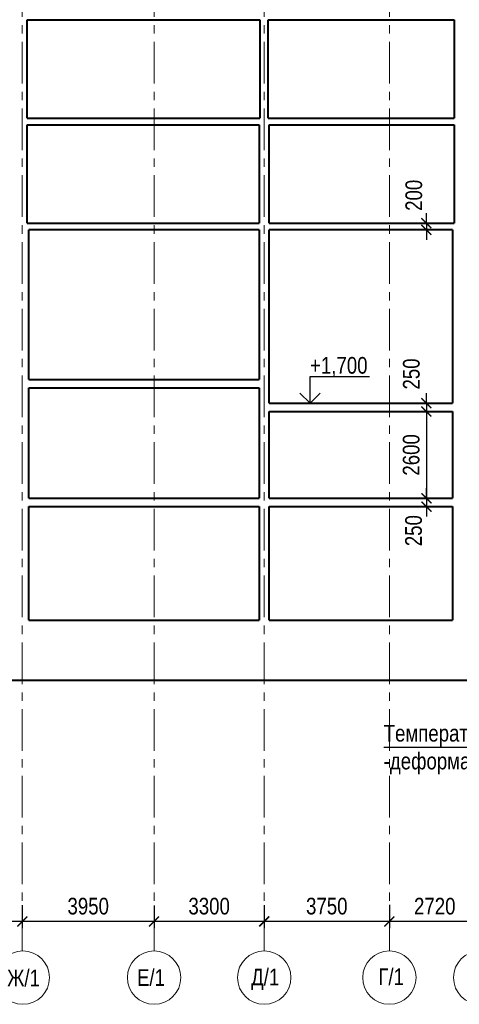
# Model space of a CAD drawing. Header units: millimetres. Extents: x 12039 to 98410, y -32246 to 145954.
# Tile 6 of 17: x 58593 to 71766, y -8960 to 20554. Entities that reach past the tile are written whole.
import ezdxf

# ---------------------------------------------------------------- set-up
doc = ezdxf.new("R2010")
doc.units = ezdxf.units.MM
doc.linetypes.add('CENTER', pattern=[2, 1.25, -0.25, 0.25, -0.25])
for name, color, linetype, lineweight in [('СК-040-С(тены)', 12, 'Continuous', 40), ('СК-050-П(литы перекрытия)', 5, 'Continuous', 40), ('СК-100-О(си)', 7, 'CENTER', 15), ('СК-110-О-РАЗМЕРЫ', 7, 'Continuous', 15), ('СК-400-Т(екст)', 7, 'Continuous', 20)]:
    doc.layers.add(name, color=color, linetype=linetype, lineweight=lineweight)
doc.layers.add('текст', color=7, linetype='Continuous')
doc.styles.add('RUSS', font='arial.ttf', dxfattribs={"width": 0.8})
doc.styles.get("Standard").update_dxf_attribs({"font": 'arial.ttf'})
doc.dimstyles.new('100-200', dxfattribs={"dimscale": 0, "dimtxt": 500, "dimasz": 300, "dimexe": 200, "dimexo": 200, "dimgap": 200, "dimtad": 1, "dimdec": 0, "dimzin": 0, "dimdsep": 46, "dimtxsty": 'Standard', "dimblk": 'ARCHTICK', "dimcen": 0.096, "dimdle": 200, "dimclrd": 7, "dimclre": 7, "dimclrt": 256, "dimadec": 0, "dimazin": 0, "dimtfac": 1, "dimtdec": 0, "dimtmove": 2, "dimatfit": 3, "dimldrblk": 'OBLIQUE', "dimfxl": 1, "dimtolj": 1, "dimtzin": 0, "dimarcsym": 0})

# ---------------------------------------------------------------- blocks, each defined once
blk = doc.blocks.new('_ArchTick')
at = {"color": 0, "linetype": 'ByBlock', "const_width": 0.15}
blk.add_lwpolyline([(-0.5, -0.5), (0.5, 0.5)], dxfattribs=at)
blk = doc.blocks.new('*D10')
at = {"layer": 'Defpoints', "color": 0, "transparency": 16777216}
for p in [(65920, -5784), (69670, -6035), (65920, -6476)]:
    blk.add_point(p, dxfattribs=at)
at = {"layer": 'СК-110-О-РАЗМЕРЫ', "color": 7, "lineweight": -2, "transparency": 16777216}
for p, q in [((65920, -5984), (65920, -6676)), ((69870, -6476), (65720, -6476)), ((69670, -6235), (69670, -6676))]:
    blk.add_line(p, q, dxfattribs=at)
at = {"layer": 'СК-110-О-РАЗМЕРЫ', "color": 7, "lineweight": -2, "transparency": 16777216, "xscale": 300, "yscale": 300, "zscale": 300, "rotation": 180}
blk.add_blockref('_ArchTick', (65920, -6476), dxfattribs=at)
at = {"layer": 'СК-110-О-РАЗМЕРЫ', "color": 7, "lineweight": -2, "transparency": 16777216, "xscale": 300, "yscale": 300, "zscale": 300}
blk.add_blockref('_ArchTick', (69670, -6476), dxfattribs=at)
at = {"layer": 'СК-110-О-РАЗМЕРЫ', "transparency": 16777216, "insert": (67795, -6020), "char_height": 500, "attachment_point": 5, "style": 'RUSS'}
blk.add_mtext('\\A1;3750', dxfattribs=at)
blk = doc.blocks.new('_Oblique')
at = {"color": 0, "linetype": 'ByBlock', "lineweight": -2}
blk.add_line((-0.5, -0.5), (0.5, 0.5), dxfattribs=at)
blk = doc.blocks.new('*D11')
at = {"layer": 'Defpoints', "color": 0, "transparency": 16777216}
for p in [(62620, -5795), (65920, -6034), (62620, -6476)]:
    blk.add_point(p, dxfattribs=at)
at = {"layer": 'СК-110-О-РАЗМЕРЫ', "color": 7, "lineweight": -2, "transparency": 16777216}
for p, q in [((62620, -5995), (62620, -6676)), ((66120, -6476), (62420, -6476)), ((65920, -6234), (65920, -6676))]:
    blk.add_line(p, q, dxfattribs=at)
at = {"layer": 'СК-110-О-РАЗМЕРЫ', "color": 7, "lineweight": -2, "transparency": 16777216, "xscale": 300, "yscale": 300, "zscale": 300, "rotation": 180}
blk.add_blockref('_ArchTick', (62620, -6476), dxfattribs=at)
at = {"layer": 'СК-110-О-РАЗМЕРЫ', "color": 7, "lineweight": -2, "transparency": 16777216, "xscale": 300, "yscale": 300, "zscale": 300}
blk.add_blockref('_ArchTick', (65920, -6476), dxfattribs=at)
at = {"layer": 'СК-110-О-РАЗМЕРЫ', "transparency": 16777216, "insert": (64270, -6020), "char_height": 500, "attachment_point": 5, "style": 'RUSS'}
blk.add_mtext('\\A1;3300', dxfattribs=at)
blk = doc.blocks.new('*D12')
at = {"layer": 'Defpoints', "color": 0, "transparency": 16777216}
for p in [(58671, -5785), (62620, -5795), (58671, -6476)]:
    blk.add_point(p, dxfattribs=at)
at = {"layer": 'СК-110-О-РАЗМЕРЫ', "color": 7, "lineweight": -2, "transparency": 16777216}
for p, q in [((58671, -5985), (58671, -6676)), ((62620, -5995), (62620, -6676)), ((62820, -6476), (58471, -6476))]:
    blk.add_line(p, q, dxfattribs=at)
at = {"layer": 'СК-110-О-РАЗМЕРЫ', "color": 7, "lineweight": -2, "transparency": 16777216, "xscale": 300, "yscale": 300, "zscale": 300, "rotation": 180}
blk.add_blockref('_ArchTick', (58671, -6476), dxfattribs=at)
at = {"layer": 'СК-110-О-РАЗМЕРЫ', "color": 7, "lineweight": -2, "transparency": 16777216, "xscale": 300, "yscale": 300, "zscale": 300}
blk.add_blockref('_ArchTick', (62620, -6476), dxfattribs=at)
at = {"layer": 'СК-110-О-РАЗМЕРЫ', "transparency": 16777216, "insert": (60646, -6020), "char_height": 500, "attachment_point": 5, "style": 'RUSS'}
blk.add_mtext('\\A1;3950', dxfattribs=at)
blk = doc.blocks.new('*D19')
at = {"layer": 'Defpoints', "color": 0, "transparency": 16777216}
for p in [(69670, -5779), (72391, -6025), (69670, -6476)]:
    blk.add_point(p, dxfattribs=at)
at = {"layer": 'СК-110-О-РАЗМЕРЫ', "color": 7, "lineweight": -2, "transparency": 16777216}
for p, q in [((69670, -5979), (69670, -6676)), ((72591, -6476), (69470, -6476)), ((72391, -6225), (72391, -6676))]:
    blk.add_line(p, q, dxfattribs=at)
at = {"layer": 'СК-110-О-РАЗМЕРЫ', "color": 7, "lineweight": -2, "transparency": 16777216, "xscale": 300, "yscale": 300, "zscale": 300, "rotation": 180}
blk.add_blockref('_ArchTick', (69670, -6476), dxfattribs=at)
at = {"layer": 'СК-110-О-РАЗМЕРЫ', "color": 7, "lineweight": -2, "transparency": 16777216, "xscale": 300, "yscale": 300, "zscale": 300}
blk.add_blockref('_ArchTick', (72391, -6476), dxfattribs=at)
at = {"layer": 'СК-110-О-РАЗМЕРЫ', "transparency": 16777216, "insert": (71030, -6021), "char_height": 500, "attachment_point": 5, "style": 'RUSS'}
blk.add_mtext('\\A1;2720', dxfattribs=at)
blk = doc.blocks.new('*D20')
at = {"layer": 'Defpoints', "color": 0, "transparency": 16777216}
for p in [(53551, -5631), (53551, -6476), (58671, -6211)]:
    blk.add_point(p, dxfattribs=at)
at = {"layer": 'СК-110-О-РАЗМЕРЫ', "color": 7, "lineweight": -2, "transparency": 16777216}
for p, q in [((53551, -5831), (53551, -6676)), ((58871, -6476), (53351, -6476)), ((58671, -6411), (58671, -6676))]:
    blk.add_line(p, q, dxfattribs=at)
at = {"layer": 'СК-110-О-РАЗМЕРЫ', "color": 7, "lineweight": -2, "transparency": 16777216, "xscale": 300, "yscale": 300, "zscale": 300, "rotation": 180}
blk.add_blockref('_ArchTick', (53551, -6476), dxfattribs=at)
at = {"layer": 'СК-110-О-РАЗМЕРЫ', "color": 7, "lineweight": -2, "transparency": 16777216, "xscale": 300, "yscale": 300, "zscale": 300}
blk.add_blockref('_ArchTick', (58671, -6476), dxfattribs=at)
at = {"layer": 'СК-110-О-РАЗМЕРЫ', "transparency": 16777216, "insert": (56111, -6021), "char_height": 500, "attachment_point": 5, "style": 'RUSS'}
blk.add_mtext('\\A1;5120', dxfattribs=at)
blk = doc.blocks.new('*D25')
at = {"layer": 'Defpoints', "color": 0, "transparency": 16777216}
for p in [(71029, 9058), (70780, 8808), (71029, 8808)]:
    blk.add_point(p, dxfattribs=at)
at = {"layer": 'СК-110-О-РАЗМЕРЫ', "color": 7, "lineweight": -2, "transparency": 16777216}
for p, q in [((70780, 9058), (70780, 9358)), ((70829, 9058), (70580, 9058)), ((70780, 9058), (70780, 8808)), ((70829, 8808), (70580, 8808)), ((70780, 8808), (70780, 8508))]:
    blk.add_line(p, q, dxfattribs=at)
at = {"layer": 'СК-110-О-РАЗМЕРЫ', "color": 7, "lineweight": -2, "transparency": 16777216, "xscale": 300, "yscale": 300, "zscale": 300}
for p, rotation in [((70780, 9058), 270), ((70780, 8808), 90)]:
    blk.add_blockref('_ArchTick', p, dxfattribs=dict(at, rotation=rotation))
at = {"layer": 'СК-110-О-РАЗМЕРЫ', "transparency": 16777216, "insert": (70331, 9934), "char_height": 500, "attachment_point": 5, "rotation": 90, "style": 'RUSS'}
blk.add_mtext('\\A1;250', dxfattribs=at)
blk = doc.blocks.new('*D26')
at = {"layer": 'Defpoints', "color": 0, "transparency": 16777216}
for p in [(71029, 6208), (70780, 5958), (71029, 5958)]:
    blk.add_point(p, dxfattribs=at)
at = {"layer": 'СК-110-О-РАЗМЕРЫ', "color": 7, "lineweight": -2, "transparency": 16777216}
for p, q in [((70780, 6208), (70780, 6508)), ((70829, 6208), (70580, 6208)), ((70780, 6208), (70780, 5958)), ((70829, 5958), (70580, 5958)), ((70780, 5958), (70780, 5658))]:
    blk.add_line(p, q, dxfattribs=at)
at = {"layer": 'СК-110-О-РАЗМЕРЫ', "color": 7, "lineweight": -2, "transparency": 16777216, "xscale": 300, "yscale": 300, "zscale": 300}
for p, rotation in [((70780, 6208), 270), ((70780, 5958), 90)]:
    blk.add_blockref('_ArchTick', p, dxfattribs=dict(at, rotation=rotation))
at = {"layer": 'СК-110-О-РАЗМЕРЫ', "transparency": 16777216, "insert": (70397, 5238), "char_height": 500, "attachment_point": 5, "rotation": 90, "style": 'RUSS'}
blk.add_mtext('\\A1;250', dxfattribs=at)
blk = doc.blocks.new('*D27')
at = {"layer": 'Defpoints', "color": 0, "transparency": 16777216}
for p in [(70780, 14253), (70979, 14453), (70979, 14253)]:
    blk.add_point(p, dxfattribs=at)
at = {"layer": 'СК-110-О-РАЗМЕРЫ', "color": 7, "lineweight": -2, "transparency": 16777216}
for p, q in [((70780, 14453), (70780, 14753)), ((70779, 14453), (70580, 14453)), ((70779, 14253), (70580, 14253)), ((70780, 14453), (70780, 14253)), ((70780, 14253), (70780, 13953))]:
    blk.add_line(p, q, dxfattribs=at)
at = {"layer": 'СК-110-О-РАЗМЕРЫ', "color": 7, "lineweight": -2, "transparency": 16777216, "xscale": 300, "yscale": 300, "zscale": 300}
for p, rotation in [((70780, 14453), 270), ((70780, 14253), 90)]:
    blk.add_blockref('_ArchTick', p, dxfattribs=dict(at, rotation=rotation))
at = {"layer": 'СК-110-О-РАЗМЕРЫ', "transparency": 16777216, "insert": (70404, 15290), "char_height": 500, "attachment_point": 5, "rotation": 90, "style": 'RUSS'}
blk.add_mtext('\\A1;200', dxfattribs=at)
blk = doc.blocks.new('*D151')
at = {"layer": 'Defpoints', "color": 0, "transparency": 16777216}
for p in [(70780, 8808), (70780, 6208), (70780, 6208)]:
    blk.add_point(p, dxfattribs=at)
at = {"layer": 'СК-110-О-РАЗМЕРЫ', "color": 7, "lineweight": -2, "transparency": 16777216}
blk.add_line((70780, 9008), (70780, 6008), dxfattribs=at)
at = {"layer": 'СК-110-О-РАЗМЕРЫ', "color": 7, "lineweight": -2, "transparency": 16777216, "xscale": 300, "yscale": 300, "zscale": 300}
for p, rotation in [((70780, 8808), 90), ((70780, 6208), 270)]:
    blk.add_blockref('_ArchTick', p, dxfattribs=dict(at, rotation=rotation))
at = {"layer": 'СК-110-О-РАЗМЕРЫ', "transparency": 16777216, "insert": (70325, 7508), "char_height": 500, "attachment_point": 5, "rotation": 90, "style": 'RUSS'}
blk.add_mtext('\\A1;2600', dxfattribs=at)

msp = doc.modelspace()

# ---------------------------------------------------------------- linework, layer by layer
at = {"layer": 'СК-040-С(тены)'}
for p, q in [((58815.6, 17603.3), (58815.6, 20553.3)), ((65790.6, 20553.3), (65790.6, 17603.3)), ((66040.6, 17603.3), (66040.6, 20553.3)), ((71615.6, 20553.3), (71615.6, 17603.3)), ((58815.6, 14453.3), (58815.6, 17403.3)), ((65765.6, 17403.3), (65765.6, 14453.3)), ((66065.6, 14453.3), (66065.6, 17403.3)), ((71615.6, 17403.3), (71615.6, 14453.3)), ((58865.6, 9768.3), (58865.6, 14253.3)), ((65765.6, 14253.3), (65765.6, 9768.3)), ((66065.6, 9058.3), (66065.6, 14253.3)), ((71565.6, 14253.3), (71565.6, 9058.3)), ((58865.6, 6208.3), (58865.6, 9518.3)), ((65765.6, 9518.3), (65765.6, 6208.3)), ((66065.6, 6208.3), (66065.6, 8808.3)), ((71565.6, 8808.3), (71565.6, 6208.3)), ((58865.6, 2558.3), (58865.6, 5958.3)), ((65765.6, 5958.3), (65765.6, 2558.3)), ((66065.6, 2558.3), (66065.6, 5958.3)), ((71565.6, 5958.3), (71565.6, 2558.3))]:
    msp.add_line(p, q, dxfattribs=at)
at = {"layer": 'СК-050-П(литы перекрытия)', "color": 5}
for p, q in [((58815.6, 20553.3), (65790.6, 20553.3)), ((66040.6, 20553.3), (71615.6, 20553.3)), ((58815.6, 17603.3), (65790.6, 17603.3)), ((66040.6, 17603.3), (71615.6, 17603.3)), ((58815.6, 17403.3), (65765.6, 17403.3)), ((66065.6, 17403.3), (71615.6, 17403.3)), ((58815.6, 14453.3), (65765.6, 14453.3)), ((65765.6, 14253.3), (58865.6, 14253.3)), ((66065.6, 14453.3), (71615.6, 14453.3)), ((71565.6, 14253.3), (66065.6, 14253.3)), ((58865.6, 9768.3), (65765.6, 9768.3)), ((58865.6, 9518.3), (65765.6, 9518.3)), ((66065.6, 9058.3), (71565.6, 9058.3)), ((66065.6, 8808.3), (71565.6, 8808.3)), ((58865.6, 6208.3), (65765.6, 6208.3)), ((66065.6, 6208.3), (71565.6, 6208.3)), ((58865.6, 5958.3), (65765.6, 5958.3)), ((66065.6, 5958.3), (71565.6, 5958.3))]:
    msp.add_line(p, q, dxfattribs=at)
at = {"layer": 'СК-050-П(литы перекрытия)'}
for p, q in [((58865.6, 2558.3), (65765.6, 2558.3)), ((66065.6, 2558.3), (71565.6, 2558.3)), ((33540.5, 758.3), (82630.6, 758.3))]:
    msp.add_line(p, q, dxfattribs=at)
at = {"layer": 'СК-100-О(си)', "color": 2, "linetype": 'CENTER', "ltscale": 1000}
for p, q in [((58670.7, -7360.1), (58670.7, 124842.6)), ((62620.4, -7360.1), (62620.4, 124842.6)), ((65920.4, -7360.1), (65920.4, 124842.6)), ((69670.4, -7360.1), (69670.4, 124842.6))]:
    msp.add_line(p, q, dxfattribs=at)
at = {"layer": 'СК-100-О(си)', "linetype": 'Continuous'}
for centre in [(58685.9, -8160.1), (62620.4, -8160.1), (65920.4, -8160.1), (69670.4, -8160.1), (72390.6, -8160.1)]:
    msp.add_circle(centre, 800, dxfattribs=at)
at = {"layer": 'текст'}
for p, q in [((67292.1, 9058.3), (67292.1, 9858.3)), ((67292.1, 9858.3), (69070.5, 9858.3)), ((66992.1, 9358.3), (67292.1, 9058.3)), ((67292.1, 9058.3), (67592.1, 9358.3)), ((69501.6, -1249.4), (77265.5, -1249.4))]:
    msp.add_line(p, q, dxfattribs=at)

# ---------------------------------------------------------------- texts
at = {"layer": 'СК-400-Т(екст)', "color": 7, "style": 'RUSS', "width": 0.8}
msp.add_text('+1,700', height=500, dxfattribs=at).set_placement((67292.1, 9943.1))
at = {"layer": 'СК-400-Т(екст)', "style": 'RUSS', "width": 0.8}
for s, p in [('Ж/1', (58217.1, -8422)), ('Е/1', (62107.4, -8407.4)), ('Д/1', (65527.3, -8390.8)), ('Г/1', (69338.9, -8384.5))]:
    msp.add_text(s, height=500, dxfattribs=at).set_placement(p)
at = {"layer": 'СК-400-Т(екст)', "color": 7, "insert": (69498.8, -584.6), "char_height": 500, "width": 8872.665, "attachment_point": 1, "style": 'RUSS'}
msp.add_mtext('Температурно-\\P-деформационный шов', dxfattribs=at)

# ---------------------------------------------------------------- dimensions: what is measured, and where the dimension line sits
at = {"layer": 'СК-110-О-РАЗМЕРЫ'}
for base, p1, p2, picture, middle in [((70780.4, 14253.3), (70979.2, 14453.3), (70979.2, 14253.3), '*D27', (70403.7, 15289.6)), ((70780.4, 8808.3), (71029.1, 9058.3), (71029.1, 8808.3), '*D25', (70331.2, 9934.1)), ((70780.4, 5958.3), (71029.1, 6208.3), (71029.1, 5958.3), '*D26', (70397.3, 5237.8))]:
    dim = msp.add_linear_dim(base=base, p1=p1, p2=p2, angle=90, dimstyle='100-200', override={"dimscale": 1, "dimtxsty": 'RUSS'}, dxfattribs=at)
    dim.commit()
    dim.dimension.update_dxf_attribs({"geometry": picture, "text_midpoint": middle, "dimtype": 160})
for base, p1, p2, angle, picture, middle in [((70780.4, 6208.3), (70780.4, 8808.3), (70780.4, 6208.3), 90, '*D151', (70325.1, 7508.3)), ((53550.6, -6475.9), (58670.7, -6210.5), (53550.6, -5631.1), 180, '*D20', (56110.6, -6020.7)), ((58670.7, -6475.9), (62620.4, -5795.2), (58670.7, -5784.7), 180, '*D12', (60645.5, -6020.5)), ((62620.4, -6475.9), (65920.4, -6033.7), (62620.4, -5795.2), 180, '*D11', (64270.4, -6020.5)), ((65920.4, -6475.9), (69670.4, -6035.3), (65920.4, -5783.7), 180, '*D10', (67795.4, -6020.5)), ((69670.4, -6475.9), (72390.6, -6025.1), (69670.4, -5778.8), 180, '*D19', (71030.5, -6020.7))]:
    dim = msp.add_linear_dim(base=base, p1=p1, p2=p2, angle=angle, dimstyle='100-200', override={"dimscale": 1, "dimtxsty": 'RUSS'}, dxfattribs=at)
    dim.commit()
    dim.dimension.update_dxf_attribs({"geometry": picture, "text_midpoint": middle})

doc.saveas('drawing.dxf')
